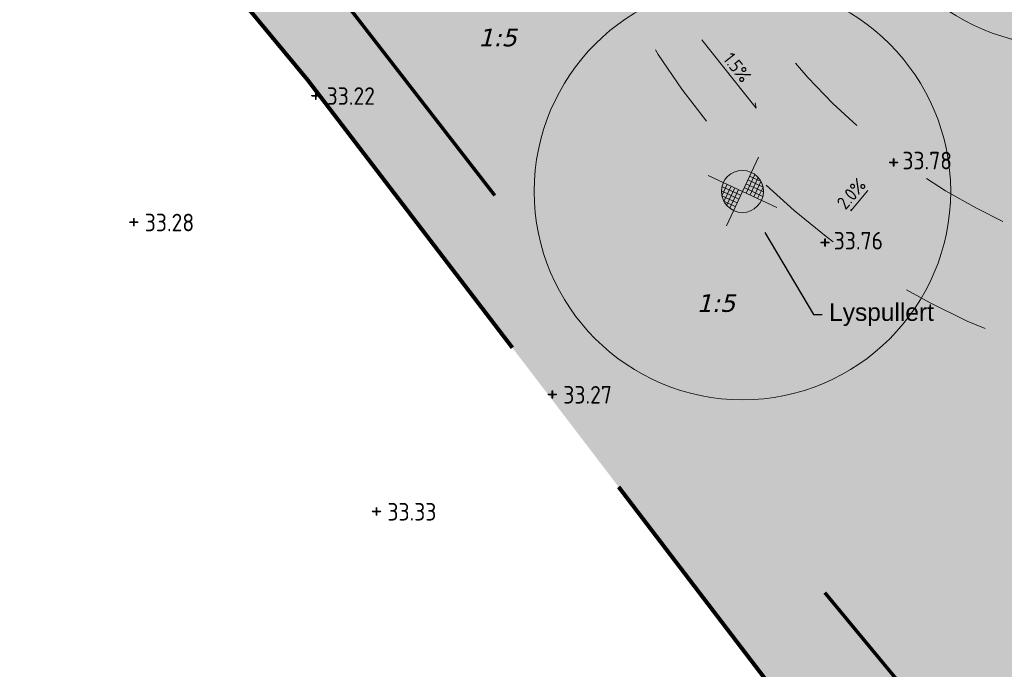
# Model space of a CAD drawing. Header units: metres. Extents: x 111845 to 310872, y 1106090 to 6520273.
# Tile 21 of 62: x 310795 to 310806, y 6520226 to 6520233. Entities that reach past the tile are written whole.
import ezdxf
from ezdxf import colors
from ezdxf.entities.mleader import LeaderData, LeaderLine
from ezdxf.enums import TextEntityAlignment as Align
from ezdxf.math import Vec2, Vec3

# ---------------------------------------------------------------- set-up
doc = ezdxf.new("R2010")
doc.units = ezdxf.units.M
for name, pattern in [('DASHED', [0.75, 0.5, -0.25]), ('DASHED_1', [2, 1, -1]), ('DASHED_2', [3, 2, -1]), ('LTEMA1201', [7, 5, -2])]:
    doc.linetypes.add(name, pattern=pattern)
for name, color, linetype, lineweight in [('_LA DIV-Plangrense', 20, 'DASHED', 9), ('_LA EL-Lysmast', 41, 'Continuous', 9), ('_LA EL-Lysmast-L23-e2-', 8, 'Continuous', 5), ('_LA TEK-Punkthøgde ny', 8, 'Continuous', 9), ('_LA VVS-Fallpiil', 8, 'Continuous', 9), ('LARK_KANT_ingen kant', 8, 'Continuous', 0), ('LARK_LOD_vannrenne smågatestein', 154, 'Continuous', 9), ('LARK_TEKST_henvisninger', 8, 'Continuous', 0)]:
    doc.layers.add(name, color=color, linetype=linetype, lineweight=lineweight)
for name, color, linetype, lineweight, true_color in [('LARK_GRØNT_busker_mørk', 7, 'Continuous', 0, 0x97bd84), ('LARK_GRØNT_gress', 7, 'Continuous', 0, 0xe0f2d9), ('LARK_GRØNT_hekk', 7, 'Continuous', 0, 0x7fac77), ('LARK_MATERIALE_betong_stedstøpt', 7, 'Continuous', 0, 0xccd8e0)]:
    doc.layers.add(name, color=color, linetype=linetype, lineweight=lineweight, true_color=true_color)
doc.styles.add('Arial', font='Arial.ttf')
doc.styles.add('FISO', font='Fiso')
doc.styles.add('ISO', font='ISO')
doc.styles.get("Standard").update_dxf_attribs({"font": 'ISOCPEUR.TTF'})
doc.styles.add('Verdana', font='Verdana.ttf')

# ---------------------------------------------------------------- blocks, each defined once
blk = doc.blocks.new('lysmast')
at = {"layer": '_LA EL-Lysmast-L23-e2-'}
for p, q in [((310281.9310220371, 6539750.926778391), (310282.1386112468, 6539751.370632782)), ((310282.0096458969, 6539751.330930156), (310282.2821181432, 6539751.2034958)), ((310281.4786528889, 6539751.138349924), (310281.3513032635, 6539750.866058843)), ((310281.3544011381, 6539751.086065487), (310281.7980743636, 6539750.878561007)), ((310281.5690542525, 6539751.09606951), (310281.3995089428, 6539750.73355823)), ((310281.9251697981, 6539751.150308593), (310282.3404001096, 6539750.95610677)), ((310281.9674502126, 6539751.240709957), (310282.3299614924, 6539751.071164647)), ((310282.2157216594, 6539751.299462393), (310282.0216045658, 6539750.884413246)), ((310282.2815512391, 6539751.204644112), (310282.1120059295, 6539750.842132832)), ((310282.3298416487, 6539751.072324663), (310282.2024072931, 6539750.799852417)), ((310281.7557092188, 6539750.787978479), (310281.3406600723, 6539750.982095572)), ((310281.7134288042, 6539750.697577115), (310281.3509175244, 6539750.867122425)), ((310281.6592744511, 6539751.053873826), (310281.4651573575, 6539750.638824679)), ((310281.7498569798, 6539751.011508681), (310281.5423525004, 6539750.567835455)), ((310281.8828046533, 6539751.059726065), (310282.3266590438, 6539750.852136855)), ((310281.67123312, 6539750.607356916), (310281.3989420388, 6539750.734706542))]:
    blk.add_line(p, q, dxfattribs=at)
for points in [[(310282.218827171, 6539751.785741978), (310281.4611460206, 6539750.152968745)], [(310281.0256204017, 6539751.351335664), (310282.6561059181, 6539750.588763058)]]:
    blk.add_lwpolyline(points, dxfattribs=at)
blk.add_circle((310281.8404395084, 6539750.969143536), 0.5, dxfattribs=at)
blk = doc.blocks.new('_MPLUSZH')
at = {"style": 'FISO'}
blk.add_attdef('PLUSHÖJD', (2.074403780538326, -0.9996384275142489), '', height=2, dxfattribs=at)
blk.add_attdef('+', text='', height=1, dxfattribs=at).set_placement((0, 0), align=Align.MIDDLE)

msp = doc.modelspace()

# ---------------------------------------------------------------- hatches: boundary and pattern name
at = {"layer": 'LARK_GRØNT_busker_mørk'}
h = msp.add_hatch(dxfattribs=at)
h.set_pattern_fill('GOST_WOOD', color=256, scale=0.05)
h.set_pattern_definition([(90, (0, 0), (0.3, -1.83697019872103e-17), [0.5, -0.1]), (90, (0.1, -0.1), (0.3, -1.83697019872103e-17), [0.3, -0.07500000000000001, 0.15, -0.07500000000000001]), (90, (0.2, -0.25), (0.3, -1.83697019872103e-17), [0.5, -0.1])])
edge = h.paths.add_edge_path()
edge.add_line((310804.8110059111, 6520236.38440829), (310804.8110059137, 6520238.015958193))
edge.add_line((310804.8110059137, 6520238.015958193), (310801.9208202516, 6520237.106762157))
edge.add_arc((310808.9666075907, 6520237.339195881), 7.049620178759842, 181.8894472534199, 199.8255917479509)
edge.add_line((310802.3348228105, 6520234.94825981), (310811.6682015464, 6520232.562779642))
edge.add_line((310811.6682015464, 6520232.562779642), (310811.8752155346, 6520233.361692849))
edge.add_line((310811.8752155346, 6520233.361692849), (310804.8110059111, 6520236.38440829))
at = {"layer": 'LARK_GRØNT_gress'}
h = msp.add_hatch(color=256, dxfattribs=at)
h.dxf.hatch_style = 1
edge = h.paths.add_edge_path()
edge.add_arc((310798.0611172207, 6520240.530676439), 1.870000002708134, 51.10500828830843, 89.99999996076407)
edge.add_line((310798.061117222, 6520242.400676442), (310788.2035669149, 6520242.400676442))
edge.add_line((310788.2035669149, 6520242.400676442), (310788.2035669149, 6520242.330676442))
edge.add_line((310788.2035669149, 6520242.330676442), (310783.9820813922, 6520242.330676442))
edge.add_line((310783.9820813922, 6520242.330676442), (310783.9820813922, 6520242.248106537))
edge.add_arc((310779.129411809, 6520220.537275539), 22.24654096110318, 41.26848414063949, 77.40069399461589, ccw=False)
edge.add_line((310795.8505139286, 6520235.210834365), (310798.0405139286, 6520232.570834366))
edge.add_line((310798.0405139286, 6520232.570834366), (310807.2012678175, 6520220.590662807))
edge.add_line((310807.2012678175, 6520220.590662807), (310817.4703534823, 6520228.094185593))
edge.add_arc((310814.0451843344, 6520219.737141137), 9.031720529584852, 67.7135264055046, 82.51118946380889)
edge.add_arc((310812.3133736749, 6520207.215175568), 21.67275599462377, 82.2864261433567, 91.22128470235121)
edge.add_arc((310812.0973086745, 6520260.845914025), 31.96385136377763, 262.3546016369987, 269.5592794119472, ccw=False)
edge.add_arc((310808.966607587, 6520237.339195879), 8.2496201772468, 157.7865351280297, 262.1844136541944, ccw=False)
edge.add_arc((310802.5158545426, 6520243.336373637), 3.113333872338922, 233.4276972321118, 247.59610711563, ccw=False)
edge.add_line((310800.6608159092, 6520240.836037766), (310799.2352809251, 6520241.98609377))
h = msp.add_hatch(color=256, dxfattribs=at)
h.dxf.hatch_style = 1
edge = h.paths.add_edge_path()
edge.add_arc((310808.9666075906, 6520237.33919588), 7.049620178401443, 199.820349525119, 262.1844136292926)
edge.add_arc((310812.0973804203, 6520260.847476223), 30.76541473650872, 262.3614944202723, 269.5614860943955)
edge.add_line((310811.8619192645, 6520230.082962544), (310812.9556304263, 6520230.069432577))
edge.add_line((310812.9556304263, 6520230.069432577), (310812.6867017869, 6520232.299065))
edge.add_line((310812.6867017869, 6520232.299065), (310802.3346040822, 6520234.948866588))
at = {"layer": 'LARK_MATERIALE_betong_stedstøpt', "true_color": 0xf8f8f8, "transparency": 33554687}
h = msp.add_hatch(color=7, dxfattribs=at)
h.dxf.hatch_style = 1
edge = h.paths.add_edge_path()
edge.add_line((310802.554106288, 6520240.267842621), (310801.9895813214, 6520240.267842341))
edge.add_arc((310802.515854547, 6520243.336373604), 3.113333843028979, 247.5961068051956, 260.26808093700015, ccw=False)
edge.add_arc((310808.9666075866, 6520237.339195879), 8.249620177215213, 157.7865351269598, 262.1844136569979)
edge.add_arc((310812.0973086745, 6520260.845914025), 31.96385136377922, 262.3546016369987, 269.5592794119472)
edge.add_arc((310812.313373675, 6520207.215175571), 21.67275599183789, 82.28642614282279, 91.2212847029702, ccw=False)
edge.add_arc((310814.0451843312, 6520219.737141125), 9.03172054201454, 67.71352641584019, 82.51118945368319, ccw=False)
edge.add_line((310817.4703534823, 6520228.094185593), (310819.2424132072, 6520229.389012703))
edge.add_arc((310814.838409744, 6520214.459693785), 15.56534001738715, 73.56445488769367, 89.65169535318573)
edge.add_arc((310810.5507063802, 6520079.876992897), 150.2116926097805, 88.32819681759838, 89.49985305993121)
edge.add_arc((310812.0973804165, 6520260.847476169), 30.7654146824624, 262.3614944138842, 269.56148610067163, ccw=False)
edge.add_arc((310808.9666075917, 6520237.339195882), 7.049620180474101, 155.4533957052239, 262.1844136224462, ccw=False)

# ---------------------------------------------------------------- linework, layer by layer
at = {"layer": '_LA DIV-Plangrense', "color": 0, "linetype": 'LTEMA1201', "lineweight": 80, "elevation": 35.5}
msp.add_lwpolyline([(310832.2346448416, 6520235.532877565), (310808.8801762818, 6520218.395310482), (310798.04, 6520232.57), (310795.85, 6520235.21, 0.05637835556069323), (310789.58, 6520240.37, 0.01304935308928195), (310787.8497082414, 6520241.138621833, 0.03704729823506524), (310781.8600000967, 6520242.689999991, 0.05830976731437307), (310777.5610058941, 6520242.766774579, -0.1610940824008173), (310774.3181371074, 6520243.566825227, 0.4676922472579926), (310768.2801351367, 6520254.857207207, -0.2092273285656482), (310766.0122457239, 6520257.09541324, -0.1244037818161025), (310765.89, 6520260.46, -0.176581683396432), (310768.6677613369, 6520264.350196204), (310771.864, 6520265.2125), (310775.7922863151, 6520266.051980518), (310778.5117151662, 6520266.454569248), (310781.6332178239, 6520266.931149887), (310789.8351927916, 6520267.967356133), (310791.32, 6520268.02, -0.07470005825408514), (310802.5223527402, 6520265.0502), (310809.2437693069, 6520261.517418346, 0.1527320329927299), (310819.7188303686, 6520259.833608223), (310825.5283, 6520260.5926), (310827.8100001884, 6520260.679999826, -0.03182524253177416)], format="xyb", dxfattribs=at)
at = {"layer": '_LA EL-Lysmast', "color": 30}
for centre in [(310806.6659699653, 6520235.338174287), (310803.0004038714, 6520231.300995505)]:
    msp.add_circle(centre, 2.376, dxfattribs=at)
at = {"layer": '_LA VVS-Fallpiil'}
for points in [[(310802.5370692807, 6520233.029827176, 33.81759515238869), (310803.1556937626, 6520232.249530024, 33.80265858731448), (310803.1465967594, 6520232.311099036, 33.80346705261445)], [(310804.4315786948, 6520231.309510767, 33.77097757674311), (310804.235855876, 6520231.08116541, 33.76496262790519), (310804.2393124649, 6520231.099642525, 33.7652881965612)]]:
    msp.add_polyline3d(points, dxfattribs=at)
at = {"layer": 'LARK_GRØNT_hekk', "const_width": 0.6}
msp.add_lwpolyline([(310791.8774913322, 6520239.205545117), (310794.2550001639, 6520237.373148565), (310796.7757824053, 6520234.68181513), (310807.1845714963, 6520221.307255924)], dxfattribs=at)
at = {"layer": 'LARK_KANT_ingen kant', "linetype": 'DASHED_1'}
for points in [[(310807.8447822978, 6520229.166207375, -0.4947780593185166), (310801.3793545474, 6520240.577995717, -0.4947780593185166)], [(310808.0079643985, 6520230.355060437, -0.5025705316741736), (310802.554106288, 6520240.267842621, -0.5000766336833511)]]:
    msp.add_lwpolyline(points, format="xyb", dxfattribs=at)
at = {"layer": 'LARK_LOD_vannrenne smågatestein', "linetype": 'DASHED_2', "const_width": 0.04}
for points in [[(310794.3982735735, 6520238.017367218, -0.03511943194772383), (310800.174460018, 6520231.254222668)], [(310803.9398954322, 6520226.726782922, -0.01111713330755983), (310807.5982906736, 6520222.175261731)]]:
    msp.add_lwpolyline(points, format="xyb", dxfattribs=at)

# ---------------------------------------------------------------- block references
at = {"layer": '_LA EL-Lysmast', "xscale": 0.48, "yscale": 0.48, "zscale": 0.48}
msp.add_blockref('lysmast', (161867.7167895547, 3381150.835371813), dxfattribs=at)
at = {"layer": '_LA TEK-Punkthøgde ny'}
ref = msp.add_blockref('_MPLUSZH', (310798.1306881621, 6520232.413223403, 33.22264990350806), dxfattribs=dict(at, xscale=0.5, yscale=0.5, zscale=0.5))
ref.add_attrib('PLUSHÖJD', '33.22', (310798.2556881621, 6520232.288223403, 33.22264990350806), dxfattribs={"height": 0.2000000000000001, "style": 'ISO'})
ref.add_attrib('+', '+', dxfattribs={"height": 0.2000000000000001}).set_placement((310798.1306881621, 6520232.413223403, 33.22264990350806), align=Align.MIDDLE)
ref = msp.add_blockref('_MPLUSZH', (310804.725162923, 6520231.652028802, 33.78025373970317), dxfattribs=dict(at, xscale=0.5, yscale=0.5, zscale=0.5))
ref.add_attrib('PLUSHÖJD', '33.78', (310804.825162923, 6520231.552028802, 33.78025373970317), dxfattribs={"height": 0.2000000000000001, "style": 'ISO'})
ref.add_attrib('+', '+', dxfattribs={"height": 0.2000000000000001}).set_placement((310804.725162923, 6520231.652028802, 33.78025373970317), align=Align.MIDDLE)
ref = msp.add_blockref('_MPLUSZH', (310796.0556034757, 6520230.971116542, 33.2780122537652), dxfattribs=dict(at, xscale=0.5, yscale=0.5, zscale=0.5))
ref.add_attrib('PLUSHÖJD', '33.28', (310796.1806034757, 6520230.846116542, 33.2780122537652), dxfattribs={"height": 0.2000000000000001, "style": 'ISO'})
ref.add_attrib('+', '+', dxfattribs={"height": 0.2000000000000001}).set_placement((310796.0556034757, 6520230.971116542, 33.2780122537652), align=Align.MIDDLE)
ref = msp.add_blockref('_MPLUSZH', (310803.9422716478, 6520230.738647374, 33.7559402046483), dxfattribs=dict(at, xscale=0.5, yscale=0.5, zscale=0.5))
ref.add_attrib('PLUSHÖJD', '33.76', (310804.0422716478, 6520230.638647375, 33.7559402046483), dxfattribs={"height": 0.2000000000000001, "style": 'ISO'})
ref.add_attrib('+', '+', dxfattribs={"height": 0.2000000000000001}).set_placement((310803.9422716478, 6520230.738647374, 33.7559402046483), align=Align.MIDDLE)
ref = msp.add_blockref('_MPLUSZH', (310800.831028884, 6520229.006845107, 33.273695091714), dxfattribs=dict(at, xscale=0.5, yscale=0.5, zscale=0.5))
ref.add_attrib('PLUSHÖJD', '33.27', (310800.956028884, 6520228.881845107, 33.273695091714), dxfattribs={"height": 0.2000000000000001, "style": 'ISO'})
ref.add_attrib('+', '+', dxfattribs={"height": 0.2000000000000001}).set_placement((310800.831028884, 6520229.006845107, 33.273695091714), align=Align.MIDDLE)
ref = msp.add_blockref('_MPLUSZH', (310798.8244411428, 6520227.672971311, 33.33145013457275), dxfattribs=dict(at, xscale=0.5, yscale=0.5, zscale=0.5))
ref.add_attrib('PLUSHÖJD', '33.33', (310798.9494411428, 6520227.547971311, 33.33145013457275), dxfattribs={"height": 0.2000000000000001, "style": 'ISO'})
ref.add_attrib('+', '+', dxfattribs={"height": 0.2000000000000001}).set_placement((310798.8244411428, 6520227.672971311, 33.33145013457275), align=Align.MIDDLE)

# ---------------------------------------------------------------- texts
at = {"layer": '_LA VVS-Fallpiil', "style": 'ISO'}
for s, rotation, p in [('1.5%', 308.407601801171, (310802.8463815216, 6520232.639678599, 33.81012686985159)), ('2.0%', 49.39896178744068, (310804.3337172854, 6520231.195338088, 33.76797010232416))]:
    msp.add_text(s, height=0.15, rotation=rotation, dxfattribs=at).set_placement(p, align=Align.BOTTOM_CENTER)
at = {"layer": 'LARK_TEKST_henvisninger', "color": 18, "true_color": 0x040404, "char_height": 0.2, "width": 5.441131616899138, "attachment_point": 1, "style": 'Verdana'}
for insert in [(310799.9832021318, 6520233.155040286, 70.84246908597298), (310802.4761260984, 6520230.127528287, 37.27981860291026)]:
    msp.add_mtext('{\\fVerdana|b0|i1|c0|p34;1:5}', dxfattribs=dict(at, insert=insert))

# ---------------------------------------------------------------- leaders
at = {"layer": 'LARK_TEKST_henvisninger', "color": 7}
ml = msp.add_multileader_mtext('Standard', dxfattribs=at)
ml.set_content('Lyspullert', color=7, style='Arial')
ml.set_leader_properties()
ml.build(insert=Vec2(0, 0))
ml.multileader.update_dxf_attribs({"dogleg_length": 1, "arrow_head_size": 0.4, "scale": 0.1})
ctx = ml.context
ctx.base_point, ctx.scale, ctx.char_height, ctx.arrow_head_size, ctx.landing_gap_size, ctx.plane_origin = Vec3(310803.9117497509, 6520229.895510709), 0.1, 0.2, 0.4, 0.1, Vec3(310792.124542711, 6520237.878253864)
ctx.text_align_type = 2
notes = []
notes.append((ctx, [(0, (1, 1, 0), (310803.8117497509, 6520229.895510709), (1, 0), 0.1, [(0, [(310803.0516234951, 6520231.175578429)], 0, [])])]))
ctx.mtext.insert, ctx.mtext.alignment, ctx.mtext.flow_direction = Vec3(310805.1850103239, 6520230.024910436), 3, 5
for ctx, leaders in notes:
    for number, flags, end, landing, length, lines in leaders:
        leader = LeaderData()
        leader.index, (leader.has_last_leader_line, leader.has_dogleg_vector, leader.attachment_direction) = number, flags
        leader.last_leader_point, leader.dogleg_vector, leader.dogleg_length = Vec3(end), Vec3(landing), length
        for number, points, colour, breaks in lines:
            line = LeaderLine()
            line.index, line.vertices, line.color, line.breaks = number, Vec3.list(points), colors.encode_raw_color(colour), breaks
            leader.lines.append(line)
        ctx.leaders.append(leader)

doc.saveas('drawing.dxf')
